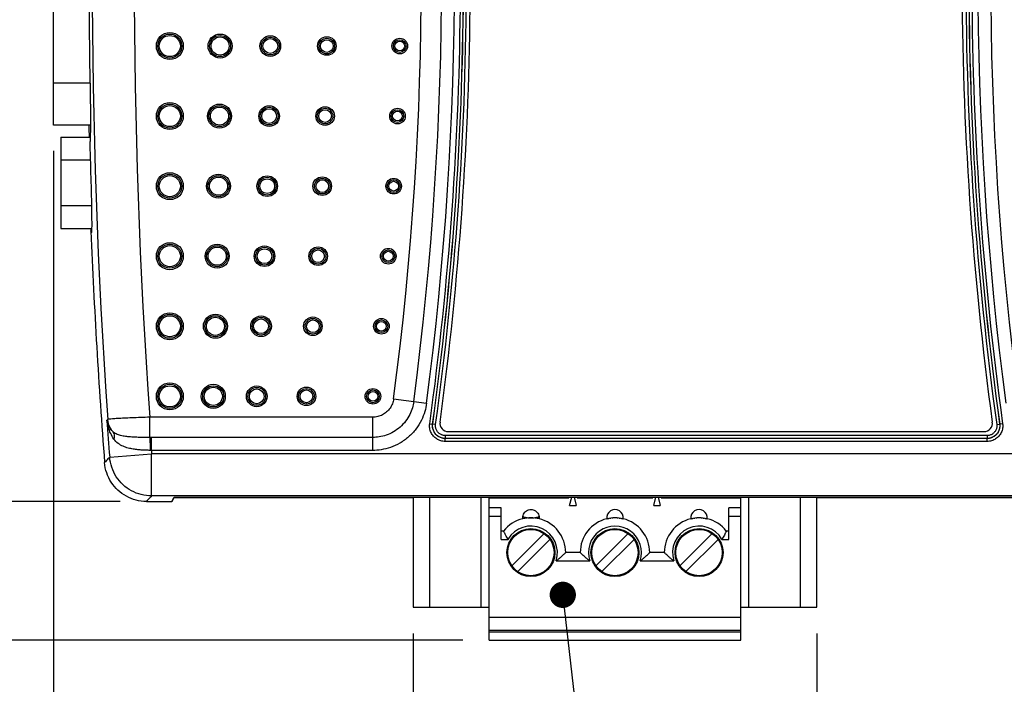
# Model space of a CAD drawing. Header units: inches. Extents: x 0 to 34, y 0 to 22.
# Tile 54 of 60: x 18.9 to 21.3, y 12.9 to 14.5. Entities that reach past the tile are written whole.
import ezdxf

# ---------------------------------------------------------------- set-up
doc = ezdxf.new("R2010")
doc.units = ezdxf.units.IN
doc.header["$LTSCALE"] = 1.87
doc.header["$MEASUREMENT"] = 0
doc.layers.get('0').update_dxf_attribs({"linetype": 'CONTINUOUS'})
doc.layers.add('DETAIL', color=7, linetype='CONTINUOUS')
doc.layers.add('DIMENSIONS', color=7, linetype='CONTINUOUS')
doc.styles.get("Standard").update_dxf_attribs({"font": 'txt', "width": 0.8})
doc.dimstyles.new('DIMSTYLE_1', dxfattribs={"dimtxt": 0.125, "dimasz": 0.18, "dimexe": 0.18, "dimexo": 0.0625, "dimgap": 0.09, "dimtad": 0, "dimtih": 1, "dimtoh": 1, "dimdec": 3, "dimzin": 4, "dimdsep": 46, "dimtxsty": 'STANDARD', "dimblk": '_FILLED', "dimblk1": '_FILLED', "dimblk2": '_FILLED', "dimcen": 0.09, "dimadec": 0, "dimazin": 0, "dimtp": 0.001, "dimtm": 0.001, "dimtfac": 1, "dimtdec": 3, "dimtofl": 0, "dimtmove": 0, "dimatfit": 3, "dimldrblk": '_FILLED', "dimfxl": 1, "dimtolj": 1, "dimtzin": 4, "dimarcsym": 0})

# ---------------------------------------------------------------- blocks, each defined once
blk = doc.blocks.new('*D1')
at = {"layer": 'DIMENSIONS', "color": 2, "linetype": 'CONTINUOUS'}
blk.add_line((19.8648, 13.0705), (19.8648, 12.3667), dxfattribs=at)
at = {"layer": 'DIMENSIONS', "color": 2, "linetype": 'CONTINUOUS', "width": 0.8}
for s, p in [(']', (19.9273, 12.2042)), ('21.74', (19.9273, 11.7042)), ('[', (19.9273, 11.6042)), ('.856', (19.9273, 11.0792))]:
    blk.add_text(s, height=0.125, rotation=90, dxfattribs=at).set_placement(p)
blk = doc.blocks.new('_FILLED')
at = {"color": 0, "linetype": 'BYBLOCK'}
blk.add_solid([(0, 0), (-1, 0.174), (-1, -0.174)], dxfattribs=at)
blk = doc.blocks.new('*D3')
at = {"layer": 'DIMENSIONS', "color": 2, "linetype": 'CONTINUOUS'}
blk.add_line((19.0089, 14.2189), (19.0089, 12.3667), dxfattribs=at)
at = {"layer": 'DIMENSIONS', "color": 2, "linetype": 'CONTINUOUS', "width": 0.8}
for s, p in [(']', (19.0714, 12.2042)), ('0', (19.0714, 12.1042)), ('[', (19.0714, 12.0042)), ('.000', (19.0714, 11.4792))]:
    blk.add_text(s, height=0.125, rotation=90, dxfattribs=at).set_placement(p)
blk = doc.blocks.new('*D4')
at = {"layer": 'DIMENSIONS', "color": 2, "linetype": 'CONTINUOUS'}
blk.add_line((20.8255, 13.0705), (20.8255, 12.3667), dxfattribs=at)
at = {"layer": 'DIMENSIONS', "color": 2, "linetype": 'CONTINUOUS', "width": 0.8}
for s, p in [(']', (20.888, 12.2042)), ('46.14', (20.888, 11.7042)), ('[', (20.888, 11.6042)), ('1.817', (20.888, 10.9792))]:
    blk.add_text(s, height=0.125, rotation=90, dxfattribs=at).set_placement(p)
blk = doc.blocks.new('*D8')
at = {"layer": 'DIMENSIONS', "color": 2, "linetype": 'CONTINUOUS'}
blk.add_line((22.6359, 14.4121), (22.6359, 12.3667), dxfattribs=at)
at = {"layer": 'DIMENSIONS', "color": 2, "linetype": 'CONTINUOUS', "width": 0.8}
for s, p in [(']', (22.6984, 12.2042)), ('92.13', (22.6984, 11.7042)), ('[', (22.6984, 11.6042)), ('3.627', (22.6984, 10.9792))]:
    blk.add_text(s, height=0.125, rotation=90, dxfattribs=at).set_placement(p)
blk = doc.blocks.new('*D9')
at = {"layer": 'DIMENSIONS', "color": 2, "linetype": 'CONTINUOUS'}
blk.add_line((19.1678, 13.3846), (18.3214, 13.3846), dxfattribs=at)
at = {"layer": 'DIMENSIONS', "color": 2, "linetype": 'CONTINUOUS', "width": 0.8}
for s, p in [('1.250', (16.9339, 13.3221)), ('[', (17.5589, 13.3221)), ('31.75', (17.6589, 13.3221)), (']', (18.1589, 13.3221))]:
    blk.add_text(s, height=0.125, dxfattribs=at).set_placement(p)
blk = doc.blocks.new('*D10')
at = {"layer": 'DIMENSIONS', "color": 2, "linetype": 'CONTINUOUS'}
blk.add_line((19.9834, 13.0542), (18.3214, 13.0542), dxfattribs=at)
at = {"layer": 'DIMENSIONS', "color": 2, "linetype": 'CONTINUOUS', "width": 0.8}
for s, p in [('[', (17.5589, 12.9917)), (']', (18.1589, 12.9917)), ('1.580', (16.9339, 12.9917)), ('40.14', (17.6589, 12.9917))]:
    blk.add_text(s, height=0.125, dxfattribs=at).set_placement(p)
blk = doc.blocks.new('*D20')
at = {"layer": 'DIMENSIONS', "color": 2, "linetype": 'CONTINUOUS'}
blk.add_line((22.0824, 14.1766), (22.0824, 12.3667), dxfattribs=at)
at = {"layer": 'DIMENSIONS', "color": 2, "linetype": 'CONTINUOUS', "width": 0.8}
for s, p in [(']', (22.1449, 12.2042)), ('78.07', (22.1449, 11.7042)), ('[', (22.1449, 11.6042)), ('3.073', (22.1449, 10.9792))]:
    blk.add_text(s, height=0.125, rotation=90, dxfattribs=at).set_placement(p)

msp = doc.modelspace()

# ---------------------------------------------------------------- linework, layer by layer
at = {"color": 7, "linetype": 'CONTINUOUS'}
for p, q in [((19.0089, 14.2796), (19.0089, 14.9896)), ((19.096, 14.3796), (19.0089, 14.3796)), ((19.0969, 14.2796), (19.0089, 14.2796)), ((19.0269, 14.2512), (19.0269, 14.0341)), ((19.0269, 14.2512), (19.0964, 14.2512)), ((19.0269, 14.1969), (19.0965, 14.1969)), ((19.0269, 14.0884), (19.0996, 14.0884)), ((19.0269, 14.0341), (19.0996, 14.0341)), ((19.0992, 14.0275), (19.0982, 14.0275)), ((19.8184, 13.6284), (19.8967, 13.6181)), ((19.2381, 13.5368), (19.2381, 13.585)), ((19.7689, 13.585), (19.2381, 13.585)), ((19.7689, 13.506), (19.7689, 13.585)), ((19.9044, 13.5694), (19.9113, 13.5684)), ((19.9113, 13.5684), (19.9114, 13.5685)), ((19.9183, 13.5675), (19.9114, 13.5685)), ((21.2536, 13.5675), (21.2605, 13.5685)), ((21.2675, 13.5694), (21.2605, 13.5684)), ((21.2605, 13.5684), (21.2605, 13.5685)), ((19.9486, 13.5506), (21.2232, 13.5506)), ((19.2418, 13.5369), (19.2418, 13.506)), ((19.7689, 13.5369), (19.2418, 13.5369)), ((19.941, 13.5343), (19.9411, 13.5344)), ((19.941, 13.5274), (19.941, 13.5343)), ((21.2308, 13.5343), (19.941, 13.5343)), ((21.2308, 13.5274), (19.941, 13.5274)), ((19.9411, 13.5414), (19.9411, 13.5344)), ((21.2308, 13.5414), (19.9411, 13.5414)), ((21.2308, 13.5344), (19.9411, 13.5344)), ((21.2308, 13.5414), (21.2308, 13.5344)), ((21.2308, 13.5343), (21.2308, 13.5344)), ((21.2308, 13.5274), (21.2308, 13.5343)), ((19.1428, 13.49), (19.2424, 13.4977)), ((19.7689, 13.506), (19.2418, 13.506)), ((19.2424, 13.3977), (19.2424, 13.4977)), ((21.9294, 13.4977), (19.2424, 13.4977)), ((19.2303, 13.3846), (19.2907, 13.3846)), ((21.9294, 13.3977), (19.2424, 13.3977)), ((19.2907, 13.3846), (19.2959, 13.3951)), ((19.2912, 13.3846), (19.2959, 13.3941)), ((19.2959, 13.3951), (21.8759, 13.3951)), ((19.2959, 13.3941), (19.8648, 13.3941)), ((20.8255, 13.3941), (21.8759, 13.3941))]:
    msp.add_line(p, q, dxfattribs=at)
at = {"color": 6, "linetype": 'CONTINUOUS'}
for p, q in [((19.8648, 13.3951), (19.8648, 13.133)), ((19.9042, 13.133), (19.9042, 13.3951)), ((20.0262, 13.3951), (20.0262, 13.133)), ((20.0459, 13.0542), (20.0459, 13.3951)), ((20.0459, 13.3928), (20.2353, 13.3928)), ((20.2353, 13.3928), (20.2353, 13.3951)), ((20.2372, 13.3751), (20.2426, 13.3951)), ((20.2477, 13.3951), (20.253, 13.3751)), ((20.255, 13.3951), (20.255, 13.3928)), ((20.255, 13.3928), (20.4353, 13.3928)), ((20.4353, 13.3928), (20.4353, 13.3951)), ((20.4372, 13.3751), (20.4426, 13.3951)), ((20.4477, 13.3951), (20.453, 13.3751)), ((20.455, 13.3951), (20.455, 13.3928)), ((20.455, 13.3928), (20.6443, 13.3928)), ((20.6443, 13.0542), (20.6443, 13.3951)), ((20.664, 13.133), (20.664, 13.3951)), ((20.7861, 13.3951), (20.7861, 13.133)), ((20.8255, 13.133), (20.8255, 13.3951)), ((20.0743, 13.3692), (20.0459, 13.3692)), ((20.0743, 13.2944), (20.0743, 13.3692)), ((20.2372, 13.3751), (20.253, 13.3751)), ((20.4372, 13.3751), (20.453, 13.3751)), ((20.616, 13.2944), (20.616, 13.3692)), ((20.6443, 13.3692), (20.616, 13.3692)), ((20.0459, 13.3495), (20.0743, 13.3495)), ((20.616, 13.3495), (20.6443, 13.3495)), ((20.0802, 13.3141), (20.0743, 13.3141)), ((20.0998, 13.2315), (20.1765, 13.3082)), ((20.3765, 13.3082), (20.2998, 13.2315)), ((20.5765, 13.3082), (20.4998, 13.2315)), ((20.616, 13.3141), (20.6101, 13.3141)), ((20.0743, 13.2944), (20.0906, 13.2944)), ((20.1904, 13.2943), (20.1137, 13.2176)), ((20.3904, 13.2943), (20.3137, 13.2176)), ((20.5904, 13.2943), (20.5137, 13.2176)), ((20.5997, 13.2944), (20.616, 13.2944)), ((20.2625, 13.2629), (20.2278, 13.2629)), ((20.4625, 13.2629), (20.4278, 13.2629)), ((20.205, 13.2432), (20.2853, 13.2432)), ((20.405, 13.2432), (20.4853, 13.2432)), ((19.8648, 13.133), (20.0459, 13.133)), ((20.6443, 13.133), (20.8255, 13.133)), ((20.0459, 13.1094), (20.6443, 13.1094)), ((20.6443, 13.0779), (20.0459, 13.0779)), ((20.6443, 13.0739), (20.0459, 13.0739)), ((20.0459, 13.0542), (20.6443, 13.0542))]:
    msp.add_line(p, q, dxfattribs=at)
at = {"color": 7, "linetype": 'CONTINUOUS'}
for centre, radius in [((19.2859, 14.468), 0.0321), ((19.2859, 14.468), 0.0286), ((19.2859, 14.468), 0.0286), ((19.2859, 14.468), 0.0251), ((19.4055, 14.468), 0.0286), ((19.4055, 14.468), 0.0251), ((19.4055, 14.468), 0.0251), ((19.4055, 14.468), 0.0216), ((19.525, 14.468), 0.0246), ((19.525, 14.468), 0.0211), ((19.525, 14.468), 0.0211), ((19.525, 14.468), 0.0176), ((19.6595, 14.468), 0.0221), ((19.6595, 14.468), 0.0186), ((19.6595, 14.468), 0.0186), ((19.6595, 14.468), 0.0151), ((19.8331, 14.468), 0.0186), ((19.8331, 14.468), 0.0151), ((19.8331, 14.468), 0.0151), ((19.8331, 14.468), 0.0116), ((19.2859, 14.3013), 0.0321), ((19.2859, 14.3013), 0.0286), ((19.2859, 14.3013), 0.0286), ((19.2859, 14.3013), 0.0251), ((19.4041, 14.3013), 0.0286), ((19.4041, 14.3013), 0.0251), ((19.4041, 14.3013), 0.0251), ((19.4041, 14.3013), 0.0216), ((19.5222, 14.3013), 0.0246), ((19.5222, 14.3013), 0.0211), ((19.5222, 14.3013), 0.0211), ((19.5222, 14.3013), 0.0176), ((19.6554, 14.3013), 0.0221), ((19.6554, 14.3013), 0.0186), ((19.6554, 14.3013), 0.0186), ((19.6554, 14.3013), 0.0151), ((19.8276, 14.3013), 0.0186), ((19.8276, 14.3013), 0.0151), ((19.8276, 14.3013), 0.0151), ((19.8276, 14.3013), 0.0116), ((19.2859, 14.1346), 0.0321), ((19.2859, 14.1346), 0.0286), ((19.2859, 14.1346), 0.0286), ((19.2859, 14.1346), 0.0251), ((19.4018, 14.1346), 0.0286), ((19.4018, 14.1346), 0.0251), ((19.4018, 14.1346), 0.0251), ((19.4018, 14.1346), 0.0216), ((19.5176, 14.1346), 0.0246), ((19.5176, 14.1346), 0.0211), ((19.5176, 14.1346), 0.0211), ((19.5176, 14.1346), 0.0176), ((19.6485, 14.1346), 0.0221), ((19.6485, 14.1346), 0.0186), ((19.6485, 14.1346), 0.0186), ((19.8185, 14.1346), 0.0186), ((19.6485, 14.1346), 0.0151), ((19.8185, 14.1346), 0.0151), ((19.8185, 14.1346), 0.0151), ((19.8185, 14.1346), 0.0116), ((19.2859, 13.968), 0.0321), ((19.2859, 13.968), 0.0286), ((19.2859, 13.968), 0.0286), ((19.2859, 13.968), 0.0251), ((19.3986, 13.968), 0.0286), ((19.3986, 13.968), 0.0251), ((19.3986, 13.968), 0.0251), ((19.3986, 13.968), 0.0216), ((19.5112, 13.968), 0.0246), ((19.5112, 13.968), 0.0211), ((19.5112, 13.968), 0.0211), ((19.6388, 13.968), 0.0221), ((19.5112, 13.968), 0.0176), ((19.6388, 13.968), 0.0186), ((19.6388, 13.968), 0.0186), ((19.6388, 13.968), 0.0151), ((19.8058, 13.968), 0.0186), ((19.8058, 13.968), 0.0151), ((19.8058, 13.968), 0.0151), ((19.8058, 13.968), 0.0116), ((19.2859, 13.8013), 0.0321), ((19.2859, 13.8013), 0.0286), ((19.2859, 13.8013), 0.0286), ((19.2859, 13.8013), 0.0251), ((19.3944, 13.8013), 0.0286), ((19.3944, 13.8013), 0.0251), ((19.3944, 13.8013), 0.0251), ((19.5029, 13.8013), 0.0246), ((19.6263, 13.8013), 0.0221), ((19.3944, 13.8013), 0.0216), ((19.5029, 13.8013), 0.0211), ((19.5029, 13.8013), 0.0211), ((19.5029, 13.8013), 0.0176), ((19.6263, 13.8013), 0.0186), ((19.6263, 13.8013), 0.0186), ((19.6263, 13.8013), 0.0151), ((19.7893, 13.8013), 0.0186), ((19.7893, 13.8013), 0.0151), ((19.7893, 13.8013), 0.0151), ((19.7893, 13.8013), 0.0116), ((19.2859, 13.6346), 0.0321), ((19.2859, 13.6346), 0.0286), ((19.2859, 13.6346), 0.0286), ((19.2859, 13.6346), 0.0251), ((19.3893, 13.6346), 0.0286), ((19.3893, 13.6346), 0.0251), ((19.3893, 13.6346), 0.0251), ((19.4927, 13.6346), 0.0246), ((19.3893, 13.6346), 0.0216), ((19.4927, 13.6346), 0.0211), ((19.4927, 13.6346), 0.0211), ((19.4927, 13.6346), 0.0176), ((19.611, 13.6346), 0.0221), ((19.611, 13.6346), 0.0186), ((19.611, 13.6346), 0.0186), ((19.611, 13.6346), 0.0151), ((19.7692, 13.6346), 0.0186), ((19.7692, 13.6346), 0.0151), ((19.7692, 13.6346), 0.0151), ((19.7692, 13.6346), 0.0116)]:
    msp.add_circle(centre, radius, dxfattribs=at)
at = {"color": 6, "linetype": 'CONTINUOUS'}
for centre, radius in [((20.1451, 13.2629), 0.0571), ((20.1451, 13.2629), 0.0551), ((20.3451, 13.2629), 0.0571), ((20.3451, 13.2629), 0.0551), ((20.5451, 13.2629), 0.0571), ((20.5451, 13.2629), 0.0551)]:
    msp.add_circle(centre, radius, dxfattribs=at)
at = {"color": 7, "linetype": 'CONTINUOUS'}
for centre, radius, start, end in [((28.9749, 14.6346), 7.7948, 172.13146, 187.86854), ((28.9749, 14.6346), 7.7878, 172.13146, 187.86854), ((28.9749, 14.6346), 7.7877, 172.13103, 187.86897), ((28.9749, 14.6346), 7.7807, 172.13103, 187.86897), ((34.0859, 14.6346), 14.9848, 175.96346, 184.03654), ((34.0859, 14.6346), 14.8849, 175.95638, 184.04362), ((29.0149, 14.6346), 7.844, 172.22403, 187.77597), ((12.1969, 14.6346), 7.7666, 352.47934, 7.52067), ((28.9749, 14.6346), 7.7666, 172.47934, 187.52067), ((12.1969, 14.6346), 7.6876, 352.47929, 7.52071), ((12.1969, 14.6346), 7.7358, 352.47929, 7.52071), ((28.9749, 14.6346), 7.7358, 172.47929, 187.52071), ((34.0859, 14.6346), 14.9922, 178.96426, 181.03574), ((12.1969, 14.6346), 7.7807, 352.13103, 359.67174), ((12.1969, 14.6346), 7.7877, 352.13103, 359.67174), ((12.1969, 14.6346), 7.7878, 352.13146, 359.67136), ((12.1969, 14.6346), 7.7948, 352.13146, 359.67136), ((12.1569, 14.6346), 7.844, 352.22403, 359.66765), ((34.0859, 14.6346), 14.9969, 181.35572, 181.46517), ((34.0859, 14.6346), 14.9958, 181.52969, 181.88016), ((34.0859, 14.6346), 15, 182.3198, 184.42678), ((34.0859, 14.6346), 14.9869, 184.04403, 184.38019), ((19.9486, 13.5706), 0.02, 172.224, 270), ((21.2232, 13.5706), 0.02, 270, 7.776), ((34.0859, 14.6346), 14.887, 184.34789, 184.38019), ((20.1451, 13.3456), 0.0197, 173.1629, 186.8468), ((20.1451, 13.2629), 0.0827, 76.3257, 103.6743), ((20.1451, 13.3456), 0.0197, 353.1532, 6.8371), ((20.3451, 13.2629), 0.0827, 76.3257, 103.6743), ((20.3451, 13.3456), 0.000394, 359.8636, 180.1364), ((20.5451, 13.2629), 0.0827, 76.3257, 103.6743), ((20.5451, 13.3456), 0.000394, 359.8636, 180.1364)]:
    msp.add_arc(centre, radius, start, end, dxfattribs=at)
at = {"color": 6, "linetype": 'CONTINUOUS'}
for centre, radius, start, end in [((20.3451, 13.3456), 0.0197, 353.1629, 186.8371), ((20.5451, 13.3456), 0.0197, 353.1629, 186.8371), ((20.1451, 13.2629), 0.0827, 103.6743, 141.7534), ((20.1451, 13.2629), 0.0827, 0, 76.3257), ((20.3451, 13.2629), 0.0827, 103.6743, 180), ((20.3451, 13.2629), 0.0827, 0, 76.3257), ((20.5451, 13.2629), 0.0827, 103.6743, 180), ((20.5451, 13.2629), 0.0827, 38.2466, 76.3257), ((20.1451, 13.2629), 0.063, 341.79, 150), ((20.3451, 13.2629), 0.063, 341.79, 198.21), ((20.5451, 13.2629), 0.063, 30, 198.21)]:
    msp.add_arc(centre, radius, start, end, dxfattribs=at)
at = {"color": 7, "linetype": 'CONTINUOUS'}
for points, knots in [([(19.0962, 14.3636), (19.0964, 14.3537), (19.0967, 14.3343), (19.0969, 14.3065), (19.097, 14.2816), (19.0968, 14.261), (19.0963, 14.2457), (19.0959, 14.2374), (19.0954, 14.2343)], [0, 0, 0, 0, 0.230818, 0.449604, 0.645099, 0.807185, 0.927526, 1, 1, 1, 1]), ([(19.0982, 14.1426), (19.0984, 14.1338), (19.099, 14.1166), (19.0995, 14.0919), (19.0999, 14.0695), (19.0998, 14.0515), (19.1002, 14.0364), (19.0988, 14.0298), (19.0994, 14.0236), (19.0984, 14.0236)], [0, 0, 0, 0, 0.222248, 0.434108, 0.622563, 0.781415, 0.899833, 0.974104, 1, 1, 1, 1]), ([(19.8184, 13.6284), (19.8179, 13.6245), (19.8159, 13.6167), (19.8102, 13.6061), (19.8021, 13.597), (19.7921, 13.5902), (19.7808, 13.586), (19.7728, 13.585), (19.7689, 13.585)], [0, 0, 0, 0, 0.166092, 0.333022, 0.499963, 0.66692, 0.833866, 1, 1, 1, 1]), ([(19.8662, 13.6221), (19.8655, 13.6172), (19.8633, 13.6066), (19.8571, 13.5907), (19.8473, 13.575), (19.8342, 13.5609), (19.8185, 13.5496), (19.8015, 13.5418), (19.7848, 13.5377), (19.7739, 13.5369), (19.7689, 13.5369)], [0, 0, 0, 0, 0.106887, 0.228837, 0.360925, 0.498232, 0.635935, 0.768979, 0.892102, 1, 1, 1, 1]), ([(19.8967, 13.6181), (19.8959, 13.6116), (19.8929, 13.5977), (19.8848, 13.5768), (19.8719, 13.5561), (19.8547, 13.5376), (19.834, 13.5228), (19.8117, 13.5126), (19.7898, 13.5071), (19.7755, 13.506), (19.7689, 13.506)], [0, 0, 0, 0, 0.106623, 0.228644, 0.360813, 0.498232, 0.63605, 0.769178, 0.892371, 1, 1, 1, 1]), ([(19.1383, 13.5798), (19.1381, 13.5796), (19.1376, 13.5791), (19.137, 13.5784), (19.1365, 13.5779), (19.1363, 13.5777)], [0, 0, 0, 0, 0.333352, 0.66669, 1, 1, 1, 1]), ([(19.1497, 13.5515), (19.1474, 13.5538), (19.1432, 13.5589), (19.1386, 13.5678), (19.1368, 13.5743), (19.1363, 13.5777)], [0, 0, 0, 0, 0.32649, 0.657939, 1, 1, 1, 1]), ([(19.1527, 13.5331), (19.1499, 13.5372), (19.1446, 13.5462), (19.139, 13.5612), (19.1369, 13.5721), (19.1363, 13.5777)], [0, 0, 0, 0, 0.31289, 0.645621, 1, 1, 1, 1]), ([(19.2381, 13.585), (19.2308, 13.5848), (19.2167, 13.5842), (19.1963, 13.5834), (19.1779, 13.5826), (19.1625, 13.5817), (19.1505, 13.5812), (19.1431, 13.5802), (19.1392, 13.5803), (19.1383, 13.5798)], [0, 0, 0, 0, 0.217941, 0.425304, 0.612262, 0.769734, 0.890372, 0.968328, 1, 1, 1, 1]), ([(19.1497, 13.5515), (19.1475, 13.5541), (19.1436, 13.5599), (19.1397, 13.5695), (19.1385, 13.5764), (19.1383, 13.5798)], [0, 0, 0, 0, 0.333307, 0.666703, 1, 1, 1, 1]), ([(19.941, 13.5274), (19.9375, 13.5274), (19.9304, 13.5284), (19.9207, 13.5328), (19.9127, 13.5397), (19.907, 13.5486), (19.9039, 13.5587), (19.9039, 13.5659), (19.9044, 13.5694)], [0, 0, 0, 0, 0.168572, 0.335625, 0.500338, 0.66467, 0.830906, 1, 1, 1, 1]), ([(19.941, 13.5344), (19.9381, 13.5343), (19.9324, 13.5352), (19.9245, 13.5388), (19.9181, 13.5444), (19.9134, 13.5516), (19.9109, 13.5598), (19.9109, 13.5656), (19.9113, 13.5684)], [0, 0, 0, 0, 0.169393, 0.336314, 0.500869, 0.665026, 0.831063, 1, 1, 1, 1]), ([(19.9411, 13.5344), (19.94, 13.5344), (19.9376, 13.5345), (19.934, 13.5352), (19.9301, 13.5364), (19.9262, 13.5382), (19.9224, 13.5408), (19.9189, 13.544), (19.916, 13.5477), (19.9137, 13.5519), (19.9121, 13.5562), (19.9112, 13.5605), (19.911, 13.5646), (19.9112, 13.5673), (19.9114, 13.5685)], [0, 0, 0, 0, 0.064161, 0.136779, 0.216499, 0.301864, 0.391311, 0.483266, 0.576302, 0.669022, 0.759667, 0.846292, 0.926993, 1, 1, 1, 1]), ([(19.9411, 13.5414), (19.9402, 13.5414), (19.9384, 13.5415), (19.9356, 13.542), (19.9327, 13.5429), (19.9296, 13.5443), (19.9267, 13.5463), (19.9241, 13.5487), (19.9218, 13.5516), (19.9201, 13.5548), (19.9189, 13.5581), (19.9182, 13.5614), (19.918, 13.5646), (19.9182, 13.5666), (19.9183, 13.5675)], [0, 0, 0, 0, 0.064168, 0.136784, 0.216491, 0.301839, 0.391268, 0.483213, 0.57625, 0.668986, 0.759649, 0.846283, 0.926989, 1, 1, 1, 1]), ([(21.2675, 13.5694), (21.268, 13.5659), (21.2679, 13.5587), (21.2648, 13.5485), (21.2591, 13.5397), (21.2511, 13.5328), (21.2415, 13.5284), (21.2344, 13.5274), (21.2308, 13.5274)], [0, 0, 0, 0, 0.168572, 0.335625, 0.500338, 0.66467, 0.830906, 1, 1, 1, 1]), ([(21.2605, 13.5685), (21.2606, 13.5674), (21.2608, 13.5651), (21.2607, 13.5614), (21.26, 13.5574), (21.2587, 13.5532), (21.2567, 13.5491), (21.254, 13.5453), (21.2507, 13.5418), (21.2469, 13.539), (21.2429, 13.5368), (21.2387, 13.5354), (21.2347, 13.5346), (21.232, 13.5344), (21.2308, 13.5344)], [0, 0, 0, 0, 0.064157, 0.136772, 0.21649, 0.301854, 0.391299, 0.483254, 0.57629, 0.669012, 0.759658, 0.846285, 0.92699, 1, 1, 1, 1]), ([(21.2605, 13.5684), (21.2609, 13.5656), (21.2609, 13.5598), (21.2584, 13.5515), (21.2537, 13.5443), (21.2473, 13.5388), (21.2395, 13.5352), (21.2337, 13.5343), (21.2308, 13.5343)], [0, 0, 0, 0, 0.169393, 0.336315, 0.50087, 0.665027, 0.831063, 1, 1, 1, 1]), ([(21.2536, 13.5675), (21.2537, 13.5667), (21.2538, 13.5649), (21.2537, 13.5621), (21.2532, 13.559), (21.2522, 13.5558), (21.2507, 13.5527), (21.2486, 13.5497), (21.2461, 13.5471), (21.2432, 13.5449), (21.24, 13.5432), (21.2368, 13.5421), (21.2338, 13.5415), (21.2317, 13.5414), (21.2308, 13.5414)], [0, 0, 0, 0, 0.064165, 0.136777, 0.216482, 0.301828, 0.391256, 0.483201, 0.576238, 0.668975, 0.759639, 0.846276, 0.926985, 1, 1, 1, 1]), ([(19.2381, 13.5368), (19.2346, 13.5368), (19.2274, 13.5368), (19.2162, 13.5369), (19.2045, 13.5372), (19.1924, 13.5378), (19.1804, 13.539), (19.1689, 13.5411), (19.1582, 13.5447), (19.1521, 13.5489), (19.1497, 13.5515)], [0, 0, 0, 0, 0.11411, 0.23676, 0.366353, 0.499787, 0.632726, 0.761495, 0.884701, 1, 1, 1, 1]), ([(19.1497, 13.5515), (19.1509, 13.5499), (19.1528, 13.5461), (19.1538, 13.5397), (19.1533, 13.5353), (19.1527, 13.5331)], [0, 0, 0, 0, 0.312134, 0.642857, 1, 1, 1, 1]), ([(19.239, 13.5061), (19.236, 13.5061), (19.2298, 13.5063), (19.2202, 13.5067), (19.2097, 13.5076), (19.1984, 13.509), (19.1866, 13.5114), (19.1744, 13.5154), (19.1623, 13.5222), (19.1556, 13.5291), (19.1527, 13.5331)], [0, 0, 0, 0, 0.094897, 0.198172, 0.310496, 0.431765, 0.56078, 0.696838, 0.842629, 1, 1, 1, 1]), ([(19.2418, 13.5369), (19.2412, 13.5369), (19.2399, 13.5368), (19.2387, 13.5368), (19.2381, 13.5368)], [0, 0, 0, 0, 0.50017, 1, 1, 1, 1]), ([(19.2381, 13.5368), (19.2382, 13.5354), (19.2384, 13.5316), (19.2387, 13.5247), (19.2389, 13.5159), (19.239, 13.5095), (19.239, 13.5061)], [0, 0, 0, 0, 0.141253, 0.372153, 0.668702, 1, 1, 1, 1]), ([(19.2418, 13.506), (19.2413, 13.506), (19.2404, 13.5061), (19.2394, 13.5061), (19.239, 13.5061)], [0, 0, 0, 0, 0.500084, 1, 1, 1, 1]), ([(19.1428, 13.49), (19.1414, 13.4886), (19.1387, 13.4856), (19.1347, 13.4812), (19.132, 13.4783), (19.1307, 13.4769)], [0, 0, 0, 0, 0.333424, 0.666757, 1, 1, 1, 1]), ([(19.2303, 13.3846), (19.222, 13.3846), (19.2054, 13.3867), (19.1821, 13.3959), (19.1617, 13.4105), (19.1456, 13.4296), (19.1347, 13.4522), (19.1313, 13.4686), (19.1307, 13.4769)], [0, 0, 0, 0, 0.166735, 0.333379, 0.5, 0.666621, 0.833265, 1, 1, 1, 1]), ([(19.2424, 13.3977), (19.2342, 13.3977), (19.2175, 13.3998), (19.1942, 13.409), (19.1738, 13.4236), (19.1577, 13.4428), (19.1468, 13.4654), (19.1434, 13.4818), (19.1428, 13.49)], [0, 0, 0, 0, 0.166633, 0.333306, 0.5, 0.666694, 0.833367, 1, 1, 1, 1]), ([(19.2424, 13.3977), (19.2411, 13.3963), (19.2384, 13.3934), (19.2343, 13.389), (19.2317, 13.3861), (19.2303, 13.3846)], [0, 0, 0, 0, 0.333424, 0.666757, 1, 1, 1, 1]), ([(20.1257, 13.3488), (20.126, 13.3506), (20.1271, 13.3542), (20.1302, 13.3588), (20.1345, 13.3625), (20.1396, 13.3648), (20.1433, 13.3653), (20.1451, 13.3653)], [0, 0, 0, 0, 0.200483, 0.400545, 0.600689, 0.800861, 1, 1, 1, 1]), ([(20.1451, 13.3653), (20.147, 13.3653), (20.1507, 13.3647), (20.1558, 13.3624), (20.1601, 13.3588), (20.1632, 13.3541), (20.1643, 13.3506), (20.1646, 13.3487)], [0, 0, 0, 0, 0.199543, 0.399925, 0.599886, 0.799928, 1, 1, 1, 1]), ([(20.1257, 13.3479), (20.1259, 13.3479), (20.1267, 13.3477), (20.1285, 13.3473), (20.1315, 13.3467), (20.1353, 13.3461), (20.1399, 13.3457), (20.1431, 13.3456), (20.1447, 13.3456)], [0, 0, 0, 0, 0.028859, 0.130029, 0.291054, 0.498577, 0.7414, 1, 1, 1, 1]), ([(20.1455, 13.3456), (20.1472, 13.3456), (20.1504, 13.3457), (20.1549, 13.3461), (20.1588, 13.3467), (20.1618, 13.3473), (20.1636, 13.3477), (20.1644, 13.3479), (20.1646, 13.3479)], [0, 0, 0, 0, 0.25793, 0.500953, 0.708838, 0.868985, 0.970466, 1, 1, 1, 1]), ([(20.3256, 13.3432), (20.3258, 13.3433), (20.3267, 13.3435), (20.3275, 13.3437), (20.3282, 13.3438)], [0, 0, 0, 0, 0.249913, 1, 1, 1, 1]), ([(20.3298, 13.3441), (20.3302, 13.3442), (20.3307, 13.3443), (20.3312, 13.3444), (20.3312, 13.3444)], [0, 0, 0, 0, 0.95518, 1, 1, 1, 1]), ([(20.3326, 13.3446), (20.3334, 13.3448), (20.3343, 13.3449), (20.3352, 13.345), (20.3352, 13.345)], [0, 0, 0, 0, 0.955267, 1, 1, 1, 1]), ([(20.3373, 13.3452), (20.3381, 13.3453), (20.339, 13.3454), (20.3399, 13.3454), (20.3399, 13.3454)], [0, 0, 0, 0, 0.938876, 1, 1, 1, 1]), ([(20.3503, 13.3454), (20.3504, 13.3454), (20.3513, 13.3454), (20.3521, 13.3453), (20.353, 13.3452)], [0, 0, 0, 0, 0.05969, 1, 1, 1, 1]), ([(20.355, 13.345), (20.3551, 13.345), (20.3559, 13.3449), (20.3568, 13.3448), (20.3576, 13.3446)], [0, 0, 0, 0, 0.045328, 1, 1, 1, 1]), ([(20.359, 13.3444), (20.3591, 13.3444), (20.3595, 13.3443), (20.36, 13.3442), (20.3605, 13.3441)], [0, 0, 0, 0, 0.044335, 1, 1, 1, 1]), ([(20.5256, 13.3432), (20.5258, 13.3433), (20.5267, 13.3435), (20.5275, 13.3437), (20.5282, 13.3438)], [0, 0, 0, 0, 0.249913, 1, 1, 1, 1]), ([(20.5298, 13.3441), (20.5302, 13.3442), (20.5307, 13.3443), (20.5312, 13.3444), (20.5312, 13.3444)], [0, 0, 0, 0, 0.95518, 1, 1, 1, 1]), ([(20.5326, 13.3446), (20.5334, 13.3448), (20.5343, 13.3449), (20.5352, 13.345), (20.5352, 13.345)], [0, 0, 0, 0, 0.955267, 1, 1, 1, 1]), ([(20.5373, 13.3452), (20.5381, 13.3453), (20.539, 13.3454), (20.5399, 13.3454), (20.5399, 13.3454)], [0, 0, 0, 0, 0.938876, 1, 1, 1, 1]), ([(20.5503, 13.3454), (20.5504, 13.3454), (20.5513, 13.3454), (20.5521, 13.3453), (20.553, 13.3452)], [0, 0, 0, 0, 0.05969, 1, 1, 1, 1]), ([(20.555, 13.345), (20.5551, 13.345), (20.5559, 13.3449), (20.5568, 13.3448), (20.5576, 13.3446)], [0, 0, 0, 0, 0.045328, 1, 1, 1, 1]), ([(20.559, 13.3444), (20.5591, 13.3444), (20.5593, 13.3444), (20.5596, 13.3443), (20.5599, 13.3443)], [0, 0, 0, 0, 0.078036, 1, 1, 1, 1])]:
    msp.add_open_spline(points, degree=3, knots=knots, dxfattribs=at)
for points in [[(19.0982, 14.0275), (19.0984, 14.0297), (19.0985, 14.0319), (19.0986, 14.0341)], [(20.1255, 13.3456), (20.1255, 13.3464), (20.1255, 13.3472), (20.1256, 13.3479)], [(20.1256, 13.3432), (20.1255, 13.344), (20.1255, 13.3448), (20.1255, 13.3456)], [(20.1256, 13.3479), (20.1256, 13.3482), (20.1257, 13.3485), (20.1257, 13.3488)], [(20.1646, 13.3487), (20.1646, 13.3485), (20.1646, 13.3482), (20.1647, 13.3479)], [(20.1646, 13.3479), (20.1646, 13.3479), (20.1646, 13.3479), (20.1647, 13.3479)], [(20.1647, 13.3479), (20.1648, 13.3472), (20.1648, 13.3464), (20.1648, 13.3456)], [(20.1648, 13.3456), (20.1648, 13.3448), (20.1648, 13.344), (20.1647, 13.3432)], [(20.329, 13.344), (20.3291, 13.344), (20.3291, 13.344), (20.3291, 13.344)], [(20.3291, 13.344), (20.3292, 13.344), (20.3294, 13.3441), (20.3295, 13.3441)], [(20.3295, 13.3441), (20.3296, 13.3441), (20.3297, 13.3441), (20.3298, 13.3441)], [(20.3605, 13.3441), (20.3606, 13.3441), (20.3607, 13.3441), (20.3608, 13.3441)], [(20.3621, 13.3438), (20.3626, 13.3437), (20.3631, 13.3436), (20.3637, 13.3435)], [(20.364, 13.3434), (20.3642, 13.3433), (20.3645, 13.3433), (20.3647, 13.3432)], [(20.529, 13.344), (20.5291, 13.344), (20.5291, 13.344), (20.5291, 13.344)], [(20.5291, 13.344), (20.5292, 13.344), (20.5294, 13.3441), (20.5295, 13.3441)], [(20.5295, 13.3441), (20.5296, 13.3441), (20.5297, 13.3441), (20.5298, 13.3441)], [(20.5599, 13.3443), (20.56, 13.3442), (20.56, 13.3442), (20.5601, 13.3442)], [(20.5601, 13.3442), (20.5605, 13.3441), (20.5609, 13.3441), (20.5613, 13.344)], [(20.5621, 13.3438), (20.5626, 13.3437), (20.5631, 13.3436), (20.5637, 13.3435)], [(20.564, 13.3434), (20.5642, 13.3433), (20.5645, 13.3433), (20.5647, 13.3432)]]:
    msp.add_open_spline(points, degree=3, dxfattribs=at)
at = {"color": 6, "linetype": 'CONTINUOUS'}
for points, knots in [([(20.0906, 13.2944), (20.0895, 13.2962), (20.0876, 13.2996), (20.085, 13.3044), (20.083, 13.3084), (20.0816, 13.3113), (20.0807, 13.3131), (20.0803, 13.3139), (20.0802, 13.3141)], [0, 0, 0, 0, 0.281575, 0.531204, 0.73358, 0.881249, 0.970372, 1, 1, 1, 1]), ([(20.6101, 13.3141), (20.61, 13.3139), (20.6096, 13.3131), (20.6087, 13.3113), (20.6072, 13.3084), (20.6052, 13.3044), (20.6027, 13.2996), (20.6007, 13.2962), (20.5997, 13.2944)], [0, 0, 0, 0, 0.029753, 0.119887, 0.268477, 0.470691, 0.719325, 1, 1, 1, 1]), ([(20.205, 13.2432), (20.207, 13.2447), (20.2109, 13.2476), (20.216, 13.2519), (20.2202, 13.2556), (20.2235, 13.2587), (20.2258, 13.2609), (20.2271, 13.2622), (20.2277, 13.2628), (20.2278, 13.2629)], [0, 0, 0, 0, 0.254199, 0.476601, 0.664269, 0.813214, 0.919012, 0.980439, 1, 1, 1, 1]), ([(20.2853, 13.2432), (20.2832, 13.2447), (20.2794, 13.2476), (20.2743, 13.2519), (20.2701, 13.2556), (20.2668, 13.2587), (20.2645, 13.2609), (20.2632, 13.2622), (20.2626, 13.2628), (20.2625, 13.2629)], [0, 0, 0, 0, 0.254209, 0.476632, 0.664325, 0.813274, 0.91908, 0.980399, 1, 1, 1, 1]), ([(20.405, 13.2432), (20.407, 13.2447), (20.4109, 13.2476), (20.416, 13.2519), (20.4202, 13.2556), (20.4235, 13.2587), (20.4258, 13.2609), (20.4271, 13.2622), (20.4277, 13.2628), (20.4278, 13.2629)], [0, 0, 0, 0, 0.254199, 0.476601, 0.664269, 0.813214, 0.919012, 0.980439, 1, 1, 1, 1]), ([(20.4853, 13.2432), (20.4832, 13.2447), (20.4794, 13.2476), (20.4743, 13.2519), (20.4701, 13.2556), (20.4668, 13.2587), (20.4645, 13.2609), (20.4632, 13.2622), (20.4626, 13.2628), (20.4625, 13.2629)], [0, 0, 0, 0, 0.254209, 0.476632, 0.664325, 0.813274, 0.91908, 0.980399, 1, 1, 1, 1])]:
    msp.add_open_spline(points, degree=3, knots=knots, dxfattribs=at)
at = {"layer": 'DETAIL', "color": 2, "linetype": 'CONTINUOUS'}
msp.add_line((20.2245, 13.1314), (20.5132, 10.5616), dxfattribs=at)
at = {"layer": 'DETAIL', "color": 2, "linetype": 'CONTINUOUS', "const_width": 0.0312}
msp.add_lwpolyline([(20.2053, 13.1624, 1), (20.2366, 13.1624, 1)], format="xyb", close=True, dxfattribs=at)

# ---------------------------------------------------------------- dimensions: what is measured, and where the dimension line sits
at = {"layer": 'DIMENSIONS', "color": 2, "linetype": 'CONTINUOUS'}
for feature_location, offset, dtype, origin, picture, middle in [((19.1678, 13.3846), (-0.8464, 0), 0, (19.2303, 14.6346), '*D9', (17.5964, 13.3846)), ((19.9834, 13.0542), (-1.662, 0), 0, (20.0459, 14.6346), '*D10', (17.5964, 13.0542)), ((22.082419, 14.17658), (0, -1.809836), 1, (19.008924, 14.475466), '*D20', (22.082419, 11.641744)), ((22.6359, 14.4121), (0, -2.0454), 1, (19.0089, 14.4746), '*D8', (22.6359, 11.6417)), ((19.0089236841, 14.2189294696), (0, -1.8521856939), 1, (19.0089236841, 14.3796374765), '*D3', (19.0089236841, 11.8917437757)), ((19.8648, 13.0705), (0, -0.7037), 1, (19.0089, 14.3796), '*D1', (19.8648, 11.6917)), ((20.8255, 13.0705), (0, -0.7037), 1, (19.0089, 13.133), '*D4', (20.8255, 11.6417))]:
    dim = msp.add_ordinate_dim(feature_location=feature_location, offset=offset, dtype=dtype, origin=origin, dimstyle='DIMSTYLE_1', dxfattribs=at)
    dim.commit()
    dim.dimension.update_dxf_attribs({"geometry": picture, "text_midpoint": middle})

doc.saveas('drawing.dxf')
